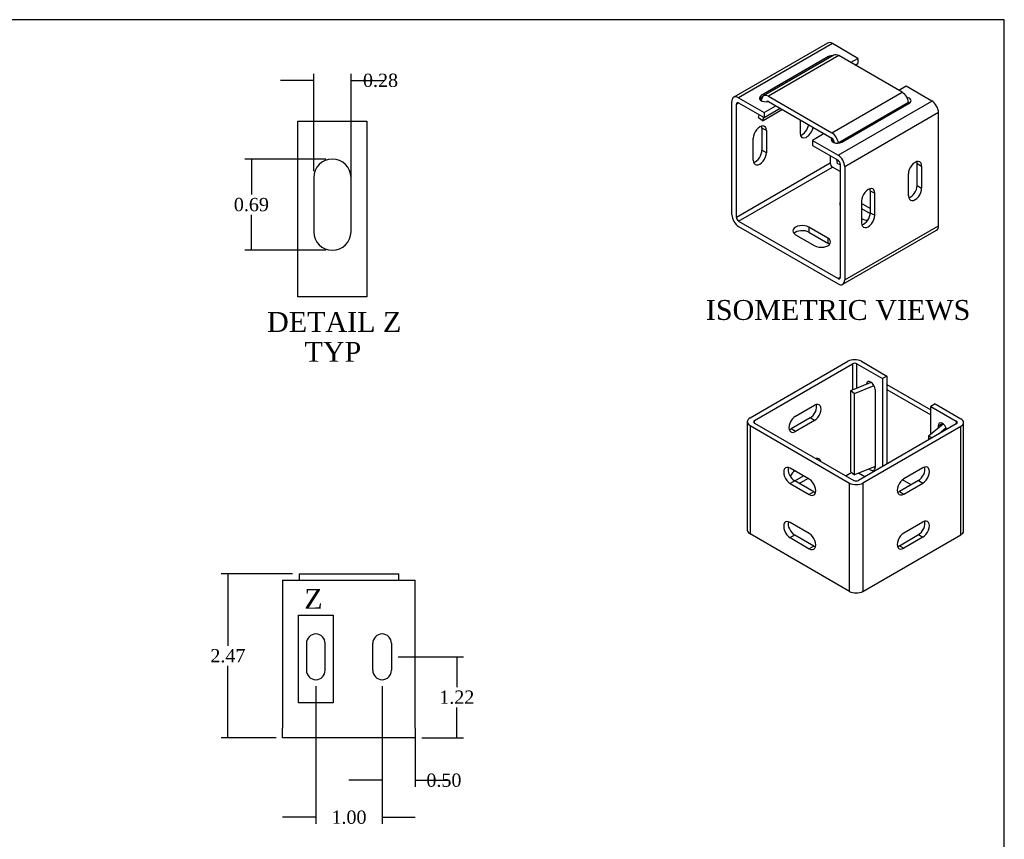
# Model space of a CAD drawing. Header units: inches. Extents: x 0.2 to 29.9, y -0.1 to 19.9.
# Tile 3 of 3: x 15 to 29.9, y 7.5 to 19.9. Entities that reach past the tile are written whole.
import ezdxf
from ezdxf.enums import TextEntityAlignment as Align
from ezdxf.lldxf.tags import DXFTag

# ---------------------------------------------------------------- set-up
doc = ezdxf.new("R2010")
doc.units = ezdxf.units.IN
doc.header["$MEASUREMENT"] = 0
for name, color, linetype in [('COM55559-1', 7, 'Continuous'), ('COM55740-1', 7, 'Continuous'), ('Default', 7, 'Continuous')]:
    doc.layers.add(name, color=color, linetype=linetype)
doc.styles.add('SEACAD_Times_New_Roman', font='times.ttf')
tags = doc.linetypes.add('CENTER2', pattern=[1.125, 0.75, -0.125, 0.125, -0.125]).pattern_tags.tags
tags[10:11] = [DXFTag(74, 4), DXFTag(75, 0), DXFTag(340, '0'), DXFTag(46, 0.0), DXFTag(50, 0.0), DXFTag(44, 0.0), DXFTag(45, 0.0)]
tags[8:9] = [DXFTag(74, 4), DXFTag(75, 0), DXFTag(340, '0'), DXFTag(46, 0.0), DXFTag(50, 0.0), DXFTag(44, 0.0), DXFTag(45, 0.0)]
tags[6:7] = [DXFTag(74, 4), DXFTag(75, 0), DXFTag(340, '0'), DXFTag(46, 0.0), DXFTag(50, 0.0), DXFTag(44, 0.0), DXFTag(45, 0.0)]
tags[4:5] = [DXFTag(74, 4), DXFTag(75, 0), DXFTag(340, '0'), DXFTag(46, 0.0), DXFTag(50, 0.0), DXFTag(44, 0.0), DXFTag(45, 0.0)]
doc.dimstyles.new('HAMMOND_(STH_-_42x28)', dxfattribs={"dimtxt": 0.2, "dimasz": 0.25, "dimexe": 0.1, "dimexo": 0.1, "dimgap": 0.05, "dimtad": 0, "dimtih": 1, "dimtoh": 1, "dimzin": 0, "dimdsep": 46, "dimtxsty": 'SEACAD_Times_New_Roman', "dimblk1": '_SE_FILLED', "dimblk2": '_SE_FILLED', "dimsah": 1, "dimcen": 0.1, "dimadec": 0, "dimazin": 0, "dimtfac": 0.8, "dimtofl": 0, "dimtmove": 0, "dimatfit": 3, "dimfxl": 1, "dimtolj": 1, "dimtzin": 0, "dimarcsym": 0})

# ---------------------------------------------------------------- blocks, each defined once
blk = doc.blocks.new('SE2')
at = {"layer": 'COM55559-1', "color": 7, "linetype": 'Continuous'}
for p, q in [((19.008, 11.442), (21.008, 11.442)), ((19.008, 11.442), (19.008, 11.299)), ((21.008, 11.299), (21.008, 11.442)), ((19.008, 11.299), (19.008, 9.21)), ((21.008, 9.21), (21.008, 11.299)), ((19.367, 10.491), (19.367, 10.084)), ((19.649, 10.084), (19.649, 10.491)), ((20.367, 10.084), (20.367, 10.491)), ((20.649, 10.491), (20.649, 10.084)), ((19.008, 9.067), (19.008, 9.21)), ((21.008, 9.21), (21.008, 9.067)), ((21.008, 9.067), (19.008, 9.067))]:
    blk.add_line(p, q, dxfattribs=at)
for centre, start, end in [((19.508, 10.491), 0, 180), ((20.508, 10.491), 0, 180), ((19.508, 10.084), 180, 0), ((20.508, 10.084), 180, 0)]:
    blk.add_arc(centre, 0.141, start, end, dxfattribs=at)
at = {"layer": 'COM55740-1', "color": 7, "linetype": 'Continuous'}
for p, q in [((19.258, 11.537), (20.758, 11.537)), ((19.258, 11.537), (19.258, 11.442)), ((20.758, 11.442), (20.758, 11.537))]:
    blk.add_line(p, q, dxfattribs=at)
blk = doc.blocks.new('SE5')
at = {"layer": 'COM55559-1', "color": 7, "linetype": 'Continuous'}
for p, q in [((27.228, 19.538), (25.814, 18.722)), ((27.3, 19.531), (25.885, 18.715)), ((27.685, 19.309), (27.3, 19.531)), ((27.243, 19.335), (26.226, 18.748)), ((27.243, 19.311), (27.243, 19.335)), ((27.575, 19.246), (27.685, 19.309)), ((27.685, 19.309), (27.685, 19.232)), ((27.642, 19.207), (27.685, 19.232)), ((28.414, 18.888), (28.304, 18.825)), ((28.799, 18.666), (28.414, 18.888)), ((25.885, 18.715), (26.27, 18.493)), ((26.226, 18.671), (26.226, 18.748)), ((25.784, 16.951), (25.784, 18.657)), ((25.852, 18.618), (25.885, 18.637)), ((25.852, 16.912), (25.852, 18.618)), ((25.885, 18.637), (26.27, 18.415)), ((26.23, 18.672), (26.227, 18.671)), ((26.27, 18.493), (26.447, 18.595)), ((27.385, 17.849), (28.799, 18.666)), ((27.441, 18.046), (28.458, 18.633)), ((26.27, 18.415), (26.514, 18.556)), ((26.27, 18.493), (26.27, 18.415)), ((28.9, 18.491), (27.486, 17.674)), ((28.9, 16.785), (28.9, 18.491)), ((26.813, 18.384), (26.813, 18.18)), ((26.305, 18.219), (26.237, 18.258)), ((26.237, 18.258), (26.237, 17.926)), ((26.305, 18.219), (26.305, 17.887)), ((27.176, 18.174), (27, 18.072)), ((26.106, 17.772), (26.106, 18.104)), ((27, 18.072), (27, 17.994)), ((27, 18.072), (27.385, 17.849)), ((27, 17.994), (27.385, 17.772)), ((27.309, 18.046), (27.309, 18.09)), ((27.31, 18.046), (27.323, 18.054)), ((26.305, 17.887), (26.237, 17.926)), ((27.266, 17.84), (27.266, 17.729)), ((27.266, 17.729), (25.852, 16.912)), ((27.418, 17.713), (27.418, 16.007)), ((27.486, 17.674), (27.486, 15.969)), ((28.579, 17.39), (28.579, 17.723)), ((28.579, 17.723), (28.646, 17.684)), ((28.646, 17.684), (28.646, 17.352)), ((25.885, 16.853), (27.3, 17.67)), ((27.418, 17.601), (27.3, 17.67)), ((28.447, 17.237), (28.447, 17.569)), ((28.579, 17.39), (28.646, 17.352)), ((27.868, 17.342), (27.864, 17.344)), ((27.871, 17.314), (27.939, 17.276)), ((27.871, 17.314), (27.871, 16.982)), ((27.939, 16.943), (27.939, 17.276)), ((27.74, 17.161), (27.74, 16.829)), ((27.871, 17.046), (27.74, 17.122)), ((27.74, 17.045), (27.871, 16.969)), ((27.871, 16.982), (27.939, 16.943)), ((25.885, 16.853), (27.385, 15.988)), ((27.486, 15.969), (28.9, 16.785)), ((27.74, 16.893), (27.74, 16.892)), ((25.885, 16.776), (27.385, 15.91)), ((26.745, 16.65), (27.033, 16.484)), ((27.232, 16.599), (26.944, 16.765)), ((26.944, 16.765), (26.944, 16.688)), ((26.944, 16.688), (27.232, 16.521)), ((27.456, 15.903), (28.87, 16.72)), ((27.232, 16.599), (27.232, 16.521)), ((27.418, 16.007), (27.385, 15.988))]:
    blk.add_line(p, q, dxfattribs=at)
for centre, major_axis, start_param, end_param in [((27.3, 19.415), (0.072, -0.124), 2.356194, 3.141593), ((27.309, 19.296), (-0.0938, 0), 4.685577, 5.497787), ((25.885, 18.598), (0.072, -0.124), 2.356194, 3.926991), ((26.293, 18.709), (0.0938, 0), 2.356194, 5.157725), ((28.392, 18.671), (-0.0938, 0), 2.356194, 4.383398), ((25.885, 18.598), (0.024, -0.0416), 2.356194, 3.926991), ((28.392, 18.594), (-0.0938, 0), 3.940325, 4.025638), ((28.799, 18.549), (0.072, -0.124), 0.785398, 2.356194), ((26.205, 18.162), (-0.07, -0.122), 2.356194, 5.497787), ((26.138, 18.2), (-0.07, -0.122), 2.356194, 2.643569), ((26.912, 18.238), (0.07, 0.122), 2.356194, 5.288711), ((26.845, 18.277), (0.07, 0.122), 3.639616, 5.288711), ((27.375, 18.084), (0.0938, 0), 2.696244, 5.497787), ((26.205, 17.83), (0.07, 0.122), 2.356194, 5.497787), ((26.138, 17.868), (0.07, 0.122), 3.639616, 5.497787), ((27.385, 17.733), (-0.072, 0.124), 3.926991, 5.497787), ((27.3, 17.709), (0.024, -0.0416), 3.926991, 5.497787), ((27.385, 17.733), (-0.024, 0.0416), 3.926991, 5.497787), ((28.546, 17.626), (-0.07, -0.122), 2.356194, 5.497787), ((28.479, 17.665), (-0.07, -0.122), 2.356194, 2.643569), ((28.479, 17.333), (0.07, 0.122), 3.639616, 5.497787), ((27.839, 17.218), (-0.07, -0.122), 2.356194, 5.497787), ((27.772, 17.257), (-0.07, -0.122), 2.356194, 2.643569), ((28.546, 17.294), (0.07, 0.122), 2.356194, 5.497787), ((27.552, 17.116), (0.141, 0), 2.819834, 3.463352), ((25.885, 16.892), (-0.072, 0.124), 0.785398, 2.356194), ((27.839, 16.886), (0.07, 0.122), 2.356194, 5.497787), ((27.772, 16.925), (0.07, 0.122), 3.639616, 5.497787), ((25.885, 16.892), (-0.024, 0.0416), 0.785398, 2.356194), ((26.845, 16.708), (0.141, 0), 0.785398, 3.926991), ((27.84, 16.95), (-0.141, 0), 0.785398, 1.521616), ((28.799, 16.843), (-0.072, 0.124), 3.141593, 3.926991), ((26.845, 16.63), (0.141, 0), 0.785398, 2.643086), ((27.132, 16.542), (-0.141, 0), 0.785398, 3.926991), ((27.132, 16.464), (-0.141, 0), 3.6401, 3.926991), ((27.385, 16.027), (-0.024, 0.0416), 2.356194, 3.926991), ((27.385, 16.027), (-0.072, 0.124), 2.356194, 3.926991)]:
    blk.add_ellipse(centre, major_axis=major_axis, ratio=0.57735, start_param=start_param, end_param=end_param, dxfattribs=at)
at = {"layer": 'COM55740-1', "color": 7, "linetype": 'Continuous'}
for p, q in [((27.323, 19.357), (26.262, 18.745)), ((27.395, 19.35), (26.334, 18.738)), ((28.35, 18.798), (27.395, 19.35)), ((26.334, 18.738), (27.29, 18.186)), ((27.29, 18.186), (28.35, 18.798)), ((26.229, 18.669), (26.234, 18.699)), ((26.319, 18.658), (26.328, 18.663)), ((26.334, 18.66), (27.29, 18.108)), ((28.45, 18.644), (27.389, 18.032)), ((28.452, 18.63), (28.45, 18.644)), ((26.187, 18.418), (26.194, 18.459)), ((26.187, 18.418), (26.253, 18.366)), ((26.548, 18.536), (26.253, 18.366)), ((26.253, 18.366), (26.262, 18.42)), ((27.323, 18.057), (27.326, 18.039)), ((27.389, 18.032), (27.389, 18.031)), ((27.361, 17.785), (27.37, 17.722)), ((27.418, 17.704), (27.37, 17.722))]:
    blk.add_line(p, q, dxfattribs=at)
for centre, major_axis, start_param, end_param in [((27.395, 19.233), (0.072, -0.124), 2.356194, 3.141593), ((26.334, 18.621), (0.072, -0.124), 2.356194, 3.752458), ((28.35, 18.682), (0.071, -0.124), 0.959931, 2.356194), ((26.334, 18.621), (0.024, -0.0416), 2.356194, 3.471999), ((27.29, 18.069), (-0.072, 0.124), 4.101524, 5.497787), ((27.29, 18.069), (-0.024, 0.0416), 4.101524, 5.497787)]:
    blk.add_ellipse(centre, major_axis=major_axis, ratio=0.57735, start_param=start_param, end_param=end_param, dxfattribs=at)
blk = doc.blocks.new('SE6')
at = {"layer": 'COM55559-1', "color": 7, "linetype": 'Continuous'}
for p, q in [((26.058, 13.889), (27.535, 14.742)), ((26.125, 13.851), (27.602, 14.704)), ((27.602, 14.704), (27.602, 14.312)), ((27.67, 14.704), (28.055, 14.481)), ((27.67, 14.339), (27.67, 14.704)), ((27.737, 14.742), (28.122, 14.52)), ((27.839, 14.408), (27.878, 14.43)), ((27.879, 14.424), (27.879, 14.43)), ((28.122, 14.52), (28.055, 14.481)), ((28.055, 14.481), (28.055, 13.156)), ((28.122, 14.52), (28.122, 13.194)), ((27.945, 14.315), (27.945, 13.142)), ((26.743, 13.914), (27.03, 14.08)), ((28.851, 14.099), (28.784, 14.06)), ((28.784, 14.06), (29.169, 13.838)), ((28.784, 13.641), (28.784, 14.06)), ((28.851, 14.099), (29.236, 13.877)), ((26.016, 13.831), (26.016, 12.198)), ((26.125, 13.811), (26.125, 13.851)), ((26.963, 13.889), (26.676, 13.723)), ((27.03, 13.85), (26.743, 13.684)), ((27.03, 13.85), (26.963, 13.889)), ((29.169, 13.838), (29.169, 13.799)), ((29.278, 12.185), (29.278, 13.818)), ((26.058, 13.773), (27.557, 12.907)), ((26.058, 13.773), (26.058, 12.14)), ((26.125, 13.811), (27.624, 12.946)), ((26.743, 13.684), (26.676, 13.723)), ((29.169, 13.799), (27.692, 12.946)), ((29.236, 13.76), (27.759, 12.907)), ((28.895, 13.767), (28.961, 13.805)), ((28.895, 13.767), (28.895, 13.732)), ((28.962, 13.787), (28.962, 13.805)), ((29.236, 12.127), (29.236, 13.76)), ((26.951, 12.963), (26.664, 13.13)), ((28.665, 13.136), (28.377, 12.97)), ((26.731, 12.939), (26.664, 12.9)), ((26.731, 12.939), (26.863, 13.015)), ((27.019, 12.773), (26.731, 12.939)), ((26.798, 12.9), (26.93, 12.976)), ((27.594, 13.066), (27.505, 13.015)), ((27.789, 13.002), (27.694, 13.057)), ((28.597, 12.946), (28.31, 12.78)), ((28.597, 12.946), (28.665, 12.907)), ((26.664, 12.9), (26.951, 12.734)), ((27.019, 12.773), (26.951, 12.734)), ((27.557, 11.274), (27.557, 12.907)), ((27.759, 12.907), (27.759, 11.274)), ((28.31, 12.78), (28.377, 12.741)), ((28.377, 12.741), (28.665, 12.907)), ((26.951, 12.147), (26.664, 12.313)), ((28.377, 12.154), (28.665, 12.32)), ((27.557, 11.274), (26.058, 12.14)), ((26.731, 12.122), (26.664, 12.084)), ((26.664, 12.084), (26.951, 11.917)), ((27.019, 11.956), (26.731, 12.122)), ((27.759, 11.274), (29.236, 12.127)), ((28.31, 11.963), (28.597, 12.129)), ((28.665, 12.09), (28.377, 11.924)), ((28.597, 12.129), (28.665, 12.09)), ((27.019, 11.956), (26.951, 11.917)), ((28.31, 11.963), (28.377, 11.924))]:
    blk.add_line(p, q, dxfattribs=at)
for centre, major_axis, start_param, end_param in [((27.636, 14.684), (-0.143, 0), 3.926991, 5.497787), ((27.636, 14.684), (-0.048, 0), 3.926991, 5.497787), ((27.878, 14.354), (0.0469, -0.0812), 0.785398, 3.863951), ((27.03, 13.965), (-0.07, -0.122), 0.785398, 3.926991), ((26.963, 14.004), (-0.07, -0.122), 0.785398, 2.643569), ((26.159, 13.831), (0.143, 0), 2.356194, 3.926991), ((26.159, 13.831), (0.048, 0), 2.356194, 3.926991), ((26.743, 13.799), (0.07, 0.122), 0.785398, 3.926991), ((28.961, 13.729), (0.0469, -0.0812), 1.090574, 3.926991), ((29.135, 13.818), (-0.048, 0), 2.356194, 3.926991), ((29.135, 13.818), (-0.143, 0), 2.356194, 3.926991), ((26.676, 13.838), (0.07, 0.122), 3.639616, 3.926991), ((27.03, 13.149), (-0.07, -0.122), 2.611944, 3.671241), ((26.963, 13.187), (-0.07, -0.122), -3.671241, -3.639616), ((26.664, 13.015), (0.07, -0.122), 2.356194, 5.497787), ((26.731, 13.054), (0.07, -0.122), 3.6401, 5.497787), ((26.743, 12.983), (0.07, 0.122), 0.898374, 1.700576), ((27.878, 13.18), (-0.0469, 0.0812), 1.990587, 3.926991), ((27.946, 13.219), (-0.0469, 0.0812), -4.155082, -3.940325), ((28.597, 13.06), (-0.07, -0.122), 0.785398, 2.643569), ((28.665, 13.022), (-0.07, -0.122), 0.785398, 3.926991), ((26.951, 12.849), (-0.07, 0.122), 2.356194, 5.497787), ((27.658, 12.966), (-0.048, 0), 0.785398, 2.356194), ((28.377, 12.856), (0.07, 0.122), 0.785398, 3.926991), ((27.019, 12.887), (-0.07, 0.122), 2.356194, 2.643086), ((27.658, 12.966), (-0.143, 0), 0.785398, 2.356194), ((28.31, 12.894), (0.07, 0.122), 3.639616, 3.926991), ((26.664, 12.198), (0.07, -0.122), 2.356194, 5.497787), ((28.597, 12.244), (-0.07, -0.122), 0.785398, 2.643569), ((28.665, 12.205), (-0.07, -0.122), 0.785398, 3.926991), ((26.159, 12.198), (0.143, 0), 3.141593, 3.926991), ((26.731, 12.237), (0.07, -0.122), 3.6401, 5.497787), ((29.135, 12.185), (-0.143, 0), 2.356194, 3.141593), ((26.951, 12.032), (-0.07, 0.122), 2.356194, 5.497787), ((28.377, 12.039), (0.07, 0.122), 0.785398, 3.926991), ((27.019, 12.071), (-0.07, 0.122), 2.356194, 2.643086), ((28.31, 12.078), (0.07, 0.122), 3.639616, 3.926991), ((27.658, 11.333), (0.143, 0), 3.926991, 5.497787)]:
    blk.add_ellipse(centre, major_axis=major_axis, ratio=0.57735, start_param=start_param, end_param=end_param, dxfattribs=at)
at = {"layer": 'COM55740-1', "color": 7, "linetype": 'Continuous'}
for p, q in [((27.579, 14.303), (27.885, 14.426)), ((27.579, 14.303), (27.634, 14.258)), ((27.579, 13.078), (27.579, 14.303)), ((27.634, 14.258), (27.928, 14.376)), ((27.634, 13.033), (27.634, 14.258)), ((28.122, 14.393), (28.784, 14.011)), ((28.122, 14.316), (28.784, 13.934)), ((28.97, 13.794), (28.75, 13.613)), ((29.017, 13.737), (28.911, 13.65)), ((28.965, 13.803), (28.965, 13.79)), ((28.75, 13.613), (28.75, 13.557)), ((28.807, 13.59), (28.75, 13.613)), ((27.579, 13.078), (27.634, 13.033)), ((27.945, 13.158), (27.634, 13.033)), ((28.486, 12.881), (28.356, 12.956))]:
    blk.add_line(p, q, dxfattribs=at)
blk.add_ellipse((28.931, 13.81), major_axis=(-0.048, 0), ratio=0.57735, start_param=-3.752458, end_param=-3.632677, dxfattribs=at)
blk = doc.blocks.new('_SE_FILLED')
at = {"color": 0}
blk.add_line((0, 0), (-1, 0), dxfattribs=at)
blk.add_solid([(0, 0), (-1, -0.1665), (-1, 0.1665), (0, 0)], dxfattribs=at)
blk = doc.blocks.new('DMBLK8')
at = {"layer": 'Default', "color": 0, "linetype": 'Continuous', "lineweight": -2, "transparency": 16777216}
for p, q in [((20.749, 10.287), (21.734, 10.287)), ((21.634, 10.037), (21.634, 9.829)), ((21.634, 9.317), (21.634, 9.525)), ((21.108, 9.067), (21.734, 9.067))]:
    blk.add_line(p, q, dxfattribs=at)
at = {"layer": 'Defpoints', "color": 0, "transparency": 16777216}
for p in [(20.649, 10.287), (21.634, 10.287), (21.008, 9.067)]:
    blk.add_point(p, dxfattribs=at)
at = {"layer": 'Default', "color": 0, "lineweight": -2, "transparency": 16777216, "xscale": 0.25, "yscale": 0.25, "zscale": 0.25}
for p, rotation in [((21.634, 10.287), 90), ((21.634, 9.067), 270)]:
    blk.add_blockref('_SE_FILLED', p, dxfattribs=dict(at, rotation=rotation))
at = {"layer": 'Default', "color": 0, "transparency": 16777216, "insert": (21.634, 9.677), "char_height": 0.2, "attachment_point": 5, "style": 'SEACAD_Times_New_Roman'}
blk.add_mtext('\\A1;\\A1;1.22', dxfattribs=at)
blk = doc.blocks.new('DMBLK9')
at = {"layer": 'Default', "color": 0, "linetype": 'Continuous', "lineweight": -2, "transparency": 16777216}
for p, q in [((20.508, 9.843), (20.508, 8.326)), ((21.008, 9.11), (21.008, 8.326)), ((20.258, 8.426), (20.008, 8.426)), ((21.258, 8.426), (21.508, 8.426))]:
    blk.add_line(p, q, dxfattribs=at)
at = {"layer": 'Defpoints', "color": 0, "transparency": 16777216}
for p in [(20.508, 9.943), (21.008, 9.21), (20.508, 8.426)]:
    blk.add_point(p, dxfattribs=at)
at = {"layer": 'Default', "color": 0, "lineweight": -2, "transparency": 16777216, "xscale": 0.25, "yscale": 0.25, "zscale": 0.25}
blk.add_blockref('_SE_FILLED', (20.508, 8.426), dxfattribs=at)
at = {"layer": 'Default', "color": 0, "lineweight": -2, "transparency": 16777216, "xscale": 0.25, "yscale": 0.25, "zscale": 0.25, "rotation": 180}
blk.add_blockref('_SE_FILLED', (21.008, 8.426), dxfattribs=at)
at = {"layer": 'Default', "color": 0, "transparency": 16777216, "insert": (21.44, 8.426), "char_height": 0.2, "attachment_point": 5, "style": 'SEACAD_Times_New_Roman'}
blk.add_mtext('\\A1;\\A1;0.50', dxfattribs=at)
blk = doc.blocks.new('DMBLK10')
at = {"layer": 'Default', "color": 0, "linetype": 'Continuous', "lineweight": -2, "transparency": 16777216}
for p, q in [((19.508, 9.843), (19.508, 7.768)), ((20.508, 9.843), (20.508, 7.768)), ((19.258, 7.868), (19.008, 7.868)), ((20.758, 7.868), (21.008, 7.868))]:
    blk.add_line(p, q, dxfattribs=at)
at = {"layer": 'Defpoints', "color": 0, "transparency": 16777216}
for p in [(19.508, 9.943), (20.508, 9.943), (19.508, 7.868)]:
    blk.add_point(p, dxfattribs=at)
at = {"layer": 'Default', "color": 0, "lineweight": -2, "transparency": 16777216, "xscale": 0.25, "yscale": 0.25, "zscale": 0.25}
blk.add_blockref('_SE_FILLED', (19.508, 7.868), dxfattribs=at)
at = {"layer": 'Default', "color": 0, "lineweight": -2, "transparency": 16777216, "xscale": 0.25, "yscale": 0.25, "zscale": 0.25, "rotation": 180}
blk.add_blockref('_SE_FILLED', (20.508, 7.868), dxfattribs=at)
at = {"layer": 'Default', "color": 0, "transparency": 16777216, "insert": (20.008, 7.868), "char_height": 0.2, "attachment_point": 5, "style": 'SEACAD_Times_New_Roman'}
blk.add_mtext('\\A1;\\A1;1.00', dxfattribs=at)
blk = doc.blocks.new('DMBLK11')
at = {"layer": 'Default', "color": 0, "linetype": 'Continuous', "lineweight": -2, "transparency": 16777216}
for p, q in [((19.158, 11.537), (18.082, 11.537)), ((18.182, 11.287), (18.182, 10.454)), ((18.182, 9.317), (18.182, 10.15)), ((18.908, 9.067), (18.082, 9.067))]:
    blk.add_line(p, q, dxfattribs=at)
at = {"layer": 'Defpoints', "color": 0, "transparency": 16777216}
for p in [(18.182, 11.537), (19.258, 11.537), (19.008, 9.067)]:
    blk.add_point(p, dxfattribs=at)
at = {"layer": 'Default', "color": 0, "lineweight": -2, "transparency": 16777216, "xscale": 0.25, "yscale": 0.25, "zscale": 0.25}
for p, rotation in [((18.182, 11.537), 90), ((18.182, 9.067), 270)]:
    blk.add_blockref('_SE_FILLED', p, dxfattribs=dict(at, rotation=rotation))
at = {"layer": 'Default', "color": 0, "transparency": 16777216, "insert": (18.182, 10.302), "char_height": 0.2, "attachment_point": 5, "style": 'SEACAD_Times_New_Roman'}
blk.add_mtext('\\A1;\\A1;2.47', dxfattribs=at)
blk = doc.blocks.new('SE8')
at = {"color": 7, "linetype": 'Continuous', "style": 'SEACAD_Times_New_Roman'}
blk.add_text('Z', height=0.3, dxfattribs=at).set_placement((19.334, 11.311), align=Align.TOP_LEFT)
blk = doc.blocks.new('SE7')
at = {"layer": 'Default', "color": 7, "linetype": 'CENTER2'}
for p, q in [((19.248, 10.916), (19.768, 10.916)), ((19.248, 9.594), (19.248, 10.916)), ((19.768, 10.916), (19.768, 9.594)), ((19.768, 9.594), (19.248, 9.594))]:
    blk.add_line(p, q, dxfattribs=at)
at = {"layer": 'Default'}
blk.add_blockref('SE8', (0, 0), dxfattribs=at)
blk = doc.blocks.new('SE9')
at = {"layer": 'COM55559-1', "color": 7, "linetype": 'Continuous'}
for p, q in [((19.477, 17.51), (19.477, 16.696)), ((20.039, 16.696), (20.039, 17.51))]:
    blk.add_line(p, q, dxfattribs=at)
for centre, start, end in [((19.758, 17.51), 0, 180), ((19.758, 16.696), 180, 0)]:
    blk.add_arc(centre, 0.281, start, end, dxfattribs=at)
blk = doc.blocks.new('DMBLK16')
at = {"layer": 'Default', "color": 0, "linetype": 'Continuous', "lineweight": -2, "transparency": 16777216}
for p, q in [((19.658, 17.791), (18.436, 17.791)), ((18.536, 17.541), (18.536, 17.255)), ((18.536, 16.665), (18.536, 16.951)), ((19.658, 16.415), (18.436, 16.415))]:
    blk.add_line(p, q, dxfattribs=at)
at = {"layer": 'Defpoints', "color": 0, "transparency": 16777216}
for p in [(18.536, 17.791), (19.758, 17.791), (19.758, 16.415)]:
    blk.add_point(p, dxfattribs=at)
at = {"layer": 'Default', "color": 0, "lineweight": -2, "transparency": 16777216, "xscale": 0.25, "yscale": 0.25, "zscale": 0.25}
for p, rotation in [((18.536, 17.791), 90), ((18.536, 16.415), 270)]:
    blk.add_blockref('_SE_FILLED', p, dxfattribs=dict(at, rotation=rotation))
at = {"layer": 'Default', "color": 0, "transparency": 16777216, "insert": (18.536, 17.103), "char_height": 0.2, "attachment_point": 5, "style": 'SEACAD_Times_New_Roman'}
blk.add_mtext('\\A1;\\A1;0.69', dxfattribs=at)
blk = doc.blocks.new('DMBLK17')
at = {"layer": 'Default', "color": 0, "linetype": 'Continuous', "lineweight": -2, "transparency": 16777216}
for p, q in [((19.477, 17.61), (19.477, 19.076)), ((20.039, 17.203), (20.039, 19.076)), ((19.227, 18.976), (18.977, 18.976)), ((20.289, 18.976), (20.539, 18.976))]:
    blk.add_line(p, q, dxfattribs=at)
at = {"layer": 'Defpoints', "color": 0, "transparency": 16777216}
for p in [(20.039, 18.976), (19.477, 17.51), (20.039, 17.103)]:
    blk.add_point(p, dxfattribs=at)
at = {"layer": 'Default', "color": 0, "lineweight": -2, "transparency": 16777216, "xscale": 0.25, "yscale": 0.25, "zscale": 0.25}
blk.add_blockref('_SE_FILLED', (19.477, 18.976), dxfattribs=at)
at = {"layer": 'Default', "color": 0, "lineweight": -2, "transparency": 16777216, "xscale": 0.25, "yscale": 0.25, "zscale": 0.25, "rotation": 180}
blk.add_blockref('_SE_FILLED', (20.039, 18.976), dxfattribs=at)
at = {"layer": 'Default', "color": 0, "transparency": 16777216, "insert": (20.484, 18.976), "char_height": 0.2, "attachment_point": 5, "style": 'SEACAD_Times_New_Roman'}
blk.add_mtext('\\A1;\\A1;0.28', dxfattribs=at)
blk = doc.blocks.new('BORDER')
at = {"layer": 'Default', "color": 7, "linetype": 'Continuous'}
for p, q in [((0, 27.86), (-41.86, 27.86)), ((0, 0), (0, 27.86))]:
    blk.add_line(p, q, dxfattribs=at)

msp = doc.modelspace()

# ---------------------------------------------------------------- linework, layer by layer
at = {"color": 7, "linetype": 'CENTER2'}
msp.add_lwpolyline([(19.238, 15.715), (19.238, 18.361), (20.277, 18.361), (20.277, 15.715), (19.238, 15.715)], dxfattribs=at)

# ---------------------------------------------------------------- block references
at = {"layer": 'Default', "color": 7, "xscale": 0.71, "yscale": 0.71, "zscale": 0.71}
msp.add_blockref('BORDER', (29.893, 0.111), dxfattribs=at)
at = {"layer": 'Default'}
for name in ['SE5', 'SE9', 'SE6', 'SE2', 'SE7']:
    msp.add_blockref(name, (0, 0), dxfattribs=at)

# ---------------------------------------------------------------- texts
at = {"layer": 'Default', "color": 7, "linetype": 'Continuous', "style": 'SEACAD_Times_New_Roman'}
for s, p in [('ISOMETRIC VIEWS', (25.391, 15.666)), ('DETAIL Z', (18.773, 15.485)), ('TYP', (19.338, 15.035))]:
    msp.add_text(s, height=0.3, dxfattribs=at).set_placement(p, align=Align.TOP_LEFT)

# ---------------------------------------------------------------- dimensions: what is measured, and where the dimension line sits
at = {"layer": 'Default', "color": 7, "linetype": 'Continuous'}
for base, p1, p2, override, picture, middle in [((20.039, 18.976), (19.477, 17.51), (20.039, 17.103), {"dimlfac": 0.5, "dimtmove": 1}, 'DMBLK17', (20.484, 18.976)), ((20.508, 8.426), (21.008, 9.21), (20.508, 9.943), {"dimtmove": 1}, 'DMBLK9', (21.44, 8.426))]:
    dim = msp.add_linear_dim(base=base, p1=p1, p2=p2, text='\\A1;<>', dimstyle='HAMMOND_(STH_-_42x28)', override=override, dxfattribs=at)
    dim.commit()
    dim.dimension.update_dxf_attribs({"geometry": picture, "text_midpoint": middle, "dimtype": 160})
dim = msp.add_linear_dim(base=(18.536, 17.791), p1=(19.758, 16.415), p2=(19.758, 17.791), angle=90, text='\\A1;<>', dimstyle='HAMMOND_(STH_-_42x28)', override={"dimlfac": 0.5}, dxfattribs=at)
dim.commit()
dim.dimension.update_dxf_attribs({"geometry": 'DMBLK16', "text_midpoint": (18.536, 17.103), "dimtype": 161})
for base, p1, p2, picture, middle in [((18.182, 11.537), (19.008, 9.067), (19.258, 11.537), 'DMBLK11', (18.182, 10.302)), ((21.634, 10.287), (21.008, 9.067), (20.649, 10.287), 'DMBLK8', (21.634, 9.677))]:
    dim = msp.add_linear_dim(base=base, p1=p1, p2=p2, angle=90, text='\\A1;<>', dimstyle='HAMMOND_(STH_-_42x28)', dxfattribs=at)
    dim.commit()
    dim.dimension.update_dxf_attribs({"geometry": picture, "text_midpoint": middle, "dimtype": 160})
dim = msp.add_linear_dim(base=(19.508, 7.868), p1=(20.508, 9.943), p2=(19.508, 9.943), text='\\A1;<>', dimstyle='HAMMOND_(STH_-_42x28)', dxfattribs=at)
dim.commit()
dim.dimension.update_dxf_attribs({"geometry": 'DMBLK10', "text_midpoint": (20.008, 7.868), "dimtype": 160})

doc.saveas('drawing.dxf')
